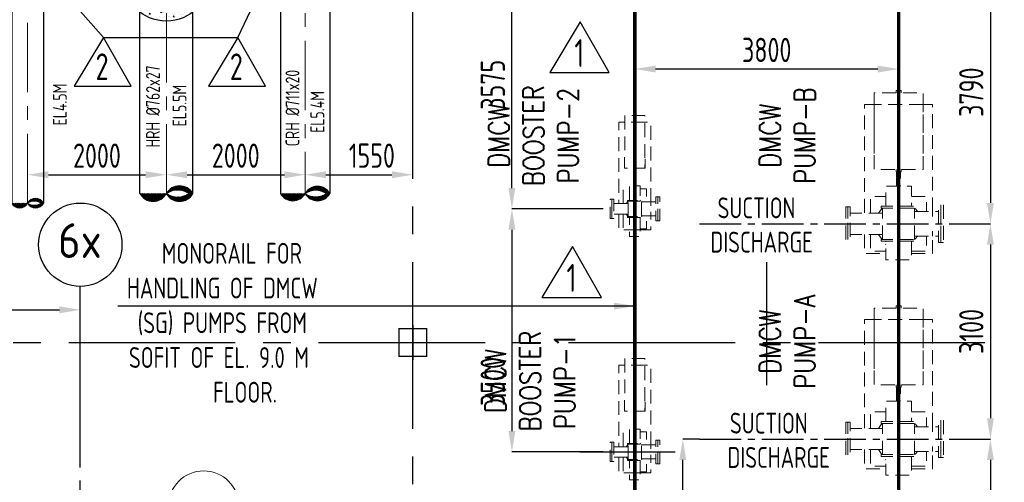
# Model space of a CAD drawing. Extents: x -7650383 to 4934791, y -137560 to 1826789.
# Tile 52 of 256: x 253728 to 267914, y 486569 to 493230. Entities that reach past the tile are written whole.
import ezdxf
from ezdxf.enums import TextEntityAlignment as Align

# ---------------------------------------------------------------- set-up
doc = ezdxf.new("R2010")
doc.units = 0
doc.header["$LTSCALE"] = 800
doc.header["$MEASUREMENT"] = 0
for name, pattern in [('CENTER', [2, 1.25, -0.25, 0.25, -0.25]), ('CENTER2', [1.125, 0.75, -0.125, 0.125, -0.125]), ('CONTINOUS', [0]), ('HIDDEN', [0.375, 0.25, -0.125])]:
    doc.linetypes.add(name, pattern=pattern)
doc.layers.get('0').update_dxf_attribs({"linetype": 'CONTINUOUS'})
for name, color, linetype in [('0-7-COL', 2, 'CENTER'), ('Aux_col', 7, 'CONTINUOUS'), ('CEN', 2, 'CENTER'), ('CL', 2, 'CENTER2'), ('CRIRICAL', 40, 'CONTINUOUS'), ('GRID', 8, 'CENTER'), ('HANGERS', 1, 'CONTINUOUS'), ('PIPINSU', 6, 'CONTINUOUS'), ('REV2', 2, 'CONTINUOUS'), ('T', 3, 'CONTINUOUS'), ('TEXT', 3, 'CONTINUOUS')]:
    doc.layers.add(name, color=color, linetype=linetype)
doc.layers.add('DIM', color=4, linetype='CONTINUOUS', lineweight=13)
doc.layers.add('EQPT', color=8, linetype='HIDDEN', lineweight=9)
doc.styles.add('ROMANS', font='ISO9.shx', dxfattribs={"width": 0.8})
doc.styles.add('S1', font='SIMPLEX.SHX', dxfattribs={"height": 200})
doc.styles.add('S3', font='ROMANS1.SHX', dxfattribs={"width": 0.8})
doc.styles.get("Standard").update_dxf_attribs({"font": 'ISO9'})
doc.dimstyles.get("Standard").update_dxf_attribs({"dimtxt": 0.18, "dimasz": 0.18, "dimexe": 0.18, "dimexo": 0.0625, "dimgap": 0.09, "dimtad": 0, "dimtih": 1, "dimtoh": 1, "dimdec": 4, "dimzin": 0, "dimdsep": 46, "dimtxsty": 'Standard', "dimcen": 0.09, "dimadec": 0, "dimazin": 0, "dimtfac": 1, "dimtdec": 4, "dimtofl": 0, "dimtmove": 0, "dimatfit": 3, "dimfxl": 1, "dimtolj": 1, "dimtzin": 0, "dimarcsym": 0})
doc.dimstyles.new('STANDARD$0', dxfattribs={"dimtxt": 250, "dimasz": 200, "dimexe": 0, "dimexo": 0, "dimgap": 100, "dimtad": 1, "dimdec": 0, "dimzin": 0, "dimdsep": 46, "dimtxsty": 'S1', "dimcen": 0, "dimadec": 0, "dimazin": 0, "dimtfac": 1, "dimtdec": 0, "dimtmove": 2, "dimatfit": 3, "dimfxl": 1, "dimtolj": 1, "dimtzin": 0, "dimarcsym": 0})
pattern_1 = [(45, (-81934.024, -74821.82), (-8.8388348, 8.8388348), [])]

# ---------------------------------------------------------------- blocks, each defined once
blk = doc.blocks.new('*D347')
at = {"layer": 'DIM', "color": 9, "linetype": 'Continuous', "lineweight": -2, "transparency": 16777216}
for p, q in [((262591, 492358), (262591, 492520)), ((266091, 492520), (262891, 492520))]:
    blk.add_line(p, q, dxfattribs=at)
at = {"layer": 'DIM', "color": 9, "linetype": 'Continuous', "transparency": 16777216}
for points in [[(262891, 492570), (262891, 492470), (262591, 492520)], [(266091, 492570), (266091, 492470), (266391, 492520)]]:
    blk.add_solid(points, dxfattribs=at)
at = {"layer": 'DIM', "linetype": 'Continuous', "transparency": 16777216, "insert": (264491, 492795), "char_height": 350, "attachment_point": 5, "style": 'ROMANS'}
blk.add_mtext('\\A1;3800', dxfattribs=at)
blk = doc.blocks.new('*D379')
at = {"layer": 'DIM', "color": 9, "linetype": 'Continuous', "lineweight": -2, "transparency": 16777216}
for p, q in [((267530, 490292), (267714, 490292)), ((267714, 489992), (267714, 487492)), ((267245, 487192), (267714, 487192))]:
    blk.add_line(p, q, dxfattribs=at)
at = {"layer": 'DIM', "color": 9, "linetype": 'Continuous', "transparency": 16777216}
for points in [[(267664, 489992), (267764, 489992), (267714, 490292)], [(267664, 487492), (267764, 487492), (267714, 487192)]]:
    blk.add_solid(points, dxfattribs=at)
at = {"layer": 'DIM', "linetype": 'Continuous', "transparency": 16777216, "insert": (267439, 488742), "char_height": 350, "attachment_point": 5, "rotation": 90, "style": 'ROMANS'}
blk.add_mtext('\\A1;3100', dxfattribs=at)
blk = doc.blocks.new('*D380')
at = {"layer": 'DIM', "color": 9, "linetype": 'Continuous', "lineweight": -2, "transparency": 16777216}
for p, q in [((266940, 494082), (267714, 494082)), ((267714, 493782), (267714, 490592)), ((267158, 490292), (267714, 490292))]:
    blk.add_line(p, q, dxfattribs=at)
at = {"layer": 'DIM', "color": 9, "linetype": 'Continuous', "transparency": 16777216}
for points in [[(267664, 493782), (267764, 493782), (267714, 494082)], [(267664, 490592), (267764, 490592), (267714, 490292)]]:
    blk.add_solid(points, dxfattribs=at)
at = {"layer": 'DIM', "linetype": 'Continuous', "transparency": 16777216, "insert": (267439, 492187), "char_height": 350, "attachment_point": 5, "rotation": 90, "style": 'ROMANS'}
blk.add_mtext('\\A1;3790', dxfattribs=at)
blk = doc.blocks.new('*D381')
at = {"layer": 'DIM', "color": 9, "linetype": 'Continuous', "lineweight": -2, "transparency": 16777216}
for p, q in [((262136, 490507), (260820, 490507)), ((260820, 490207), (260820, 487307)), ((262134, 487007), (260820, 487007))]:
    blk.add_line(p, q, dxfattribs=at)
at = {"layer": 'DIM', "color": 9, "linetype": 'Continuous', "transparency": 16777216}
for points in [[(260770, 490207), (260870, 490207), (260820, 490507)], [(260770, 487307), (260870, 487307), (260820, 487007)]]:
    blk.add_solid(points, dxfattribs=at)
at = {"layer": 'DIM', "linetype": 'Continuous', "transparency": 16777216, "insert": (260545, 488021), "char_height": 350, "attachment_point": 5, "rotation": 90, "style": 'ROMANS'}
blk.add_mtext('\\A1;3500', dxfattribs=at)
blk = doc.blocks.new('*D382')
at = {"layer": 'DIM', "color": 9, "linetype": 'Continuous', "lineweight": -2, "transparency": 16777216}
for p, q in [((262548, 494082), (260820, 494082)), ((260820, 490807), (260820, 493782)), ((262136, 490507), (260820, 490507))]:
    blk.add_line(p, q, dxfattribs=at)
at = {"layer": 'DIM', "color": 9, "linetype": 'Continuous', "transparency": 16777216}
for points in [[(260770, 493782), (260870, 493782), (260820, 494082)], [(260770, 490807), (260870, 490807), (260820, 490507)]]:
    blk.add_solid(points, dxfattribs=at)
at = {"layer": 'DIM', "linetype": 'Continuous', "transparency": 16777216, "insert": (260545, 492294), "char_height": 350, "attachment_point": 5, "rotation": 90, "style": 'ROMANS'}
blk.add_mtext('\\A1;3575', dxfattribs=at)
blk = doc.blocks.new('A$C375E730E')
at = {"layer": 'EQPT', "flags": 128}
for points in [[(18505, 13596), (18505, 13631), (18575, 13631), (18575, 13596)], [(18188, 13596), (18188, 12492), (18892, 12492), (18892, 13596), (18188, 13596)], [(18188, 13430), (18050, 13430), (18050, 11863)], [(18188, 13436), (18186, 13436), (18186, 12720), (18188, 12720)], [(18892, 13430), (18188, 13430)], [(18892, 12720), (18894, 12720), (18894, 13436), (18892, 13436)], [(19030, 11888), (19030, 13430), (18892, 13430)], [(14594, 13269), (14593, 12510), (14886, 12510), (14886, 13269), (14594, 13269)], [(14725, 13269), (14725, 13284), (14755, 13284), (14755, 13269)], [(14594, 13173), (14510, 13173), (14510, 12000)], [(14886, 13173), (14594, 13173)], [(14970, 12021), (14970, 13173), (14886, 13173)], [(14594, 12643), (14593, 12643), (14593, 12510), (14593, 12510)], [(14886, 12510), (14888, 12510), (14887, 12643), (14886, 12643)], [(14755, 12510), (14755, 12496), (14725, 12496), (14725, 12510)], [(14728, 12496), (14728, 12451), (14752, 12451), (14752, 12496)], [(18575, 12492), (18575, 12456), (18505, 12456), (18505, 12492)], [(14728, 12255), (14728, 12443), (14752, 12443), (14752, 12255)], [(18512, 12456), (18512, 12386), (18568, 12386), (18568, 12456)], [(18512, 12254), (18512, 12379), (18568, 12379), (18568, 12254)], [(14573, 12000), (14573, 12212), (14663, 12212)], [(14663, 12049), (14663, 12255), (14817, 12255), (14817, 12049)], [(14817, 12212), (14907, 12212), (14907, 12025)], [(18356, 11962), (18356, 12254), (18724, 12254), (18724, 11962)], [(14385, 12065), (14410, 12065), (14410, 11785), (14385, 11785), (14385, 12065)], [(14410, 12065), (14435, 12065), (14435, 11785), (14410, 11785), (14410, 12065)], [(15041, 11754), (15070, 11754), (15070, 12096), (15041, 12096), (15041, 11754)], [(15070, 11754), (15099, 11754), (15099, 12096), (15070, 12096), (15070, 11754)], [(18137, 11863), (18137, 12102), (18356, 12102)], [(18724, 12102), (18943, 12102), (18943, 11888)], [(14644, 12000), (14435, 12000)], [(14615, 12000), (14637, 12029), (14644, 12034)], [(14635, 12047), (14635, 12035), (14845, 12035), (14845, 12047), (14635, 12047)], [(14644, 11815), (14644, 12035)], [(14661, 12047), (14663, 12049)], [(14817, 12049), (14819, 12047)], [(14836, 11815), (14836, 12035)], [(14836, 12034), (14844, 12029), (14850, 12021)], [(14836, 12025), (15041, 12025)], [(14970, 11969), (14970, 12021)], [(17810, 11952), (17778, 11952), (17778, 11469), (17810, 11469), (17810, 11952)], [(17842, 11952), (17810, 11952), (17810, 11469), (17842, 11469), (17842, 11952)], [(18249, 11863), (18291, 11918), (18310, 11932)], [(18287, 11962), (18287, 11934), (18793, 11934), (18793, 11962), (18287, 11962)], [(18310, 11486), (18310, 11934)], [(18349, 12003), (18356, 12008)], [(18724, 12008), (18731, 12003)], [(18770, 11936), (18789, 11921), (18814, 11888)], [(18770, 11486), (18770, 11934)], [(19150, 11443), (19115, 11443), (19115, 11977), (19150, 11977), (19150, 11443)], [(19185, 11443), (19150, 11443), (19150, 11977), (19185, 11977), (19185, 11443)], [(14644, 11850), (14435, 11850)], [(14510, 11850), (14510, 11623), (14663, 11623)], [(14573, 11850), (14573, 11638), (14663, 11638)], [(14644, 11816), (14637, 11822), (14615, 11850)], [(14635, 11815), (14635, 11803), (14845, 11803), (14845, 11815), (14635, 11815)], [(14663, 11801), (14661, 11803)], [(14817, 11803), (14817, 11525), (14663, 11525), (14663, 11803)], [(14817, 11638), (14907, 11638), (14907, 11825)], [(14817, 11623), (14970, 11623), (14970, 11825)], [(14819, 11803), (14817, 11801)], [(14847, 11826), (14844, 11822), (14836, 11816)], [(14836, 11825), (15041, 11825)], [(14970, 11829), (14970, 11881)], [(18310, 11863), (17842, 11863)], [(18770, 11888), (19115, 11888)], [(19030, 11816), (19030, 11888)], [(14663, 11623), (14817, 11623)], [(18310, 11558), (17842, 11558)], [(18050, 11558), (18050, 11280), (18356, 11280)], [(18137, 11558), (18137, 11318), (18356, 11318)], [(18310, 11488), (18291, 11502), (18249, 11558)], [(18724, 11318), (18943, 11318), (18943, 11532)], [(18724, 11280), (19030, 11280), (19030, 11532)], [(18812, 11532), (18789, 11502), (18768, 11486)], [(18770, 11532), (19115, 11532)], [(19030, 11532), (19030, 11604)], [(18287, 11486), (18287, 11458), (18793, 11458), (18793, 11486), (18287, 11486)], [(18356, 11412), (18349, 11417)], [(18724, 11458), (18724, 11189), (18356, 11189), (18356, 11458)], [(18731, 11417), (18724, 11412)], [(18505, 10496), (18505, 10531), (18575, 10531), (18575, 10496)], [(18188, 10496), (18188, 9392), (18892, 9392), (18892, 10496), (18188, 10496)], [(18188, 10330), (18050, 10330), (18050, 8763)], [(18188, 10336), (18186, 10336), (18186, 9620), (18188, 9620)], [(18892, 10330), (18188, 10330)], [(18892, 9620), (18894, 9620), (18894, 10336), (18892, 10336)], [(19030, 8788), (19030, 10330), (18892, 10330)], [(14594, 9673), (14510, 9673), (14510, 8500)], [(14594, 9769), (14593, 9010), (14886, 9010), (14886, 9769), (14594, 9769)], [(14886, 9673), (14594, 9673)], [(14725, 9769), (14725, 9784), (14755, 9784), (14755, 9769)], [(14970, 8521), (14970, 9673), (14886, 9673)], [(18575, 9392), (18575, 9356), (18505, 9356), (18505, 9392)], [(18512, 9356), (18512, 9286), (18568, 9286), (18568, 9356)], [(18512, 9154), (18512, 9279), (18568, 9279), (18568, 9154)], [(14594, 9143), (14593, 9143), (14593, 9010), (14593, 9010)], [(14886, 9010), (14888, 9010), (14887, 9143), (14886, 9143)], [(18356, 8862), (18356, 9154), (18724, 9154), (18724, 8862)], [(14755, 9010), (14755, 8996), (14725, 8996), (14725, 9010)], [(14728, 8996), (14728, 8951), (14752, 8951), (14752, 8996)], [(14728, 8755), (14728, 8943), (14752, 8943), (14752, 8755)], [(18137, 8763), (18137, 9002), (18356, 9002)], [(18724, 9002), (18943, 9002), (18943, 8788)], [(17810, 8852), (17778, 8852), (17778, 8369), (17810, 8369), (17810, 8852)], [(17842, 8852), (17810, 8852), (17810, 8369), (17842, 8369), (17842, 8852)], [(18249, 8763), (18291, 8818), (18310, 8832)], [(18287, 8862), (18287, 8834), (18793, 8834), (18793, 8862), (18287, 8862)], [(18310, 8386), (18310, 8834)], [(18349, 8903), (18356, 8908)], [(18724, 8908), (18731, 8903)], [(18770, 8836), (18789, 8821), (18814, 8788)], [(18770, 8386), (18770, 8834)], [(19150, 8343), (19115, 8343), (19115, 8877), (19150, 8877), (19150, 8343)], [(19185, 8343), (19150, 8343), (19150, 8877), (19185, 8877), (19185, 8343)], [(14573, 8500), (14573, 8712), (14663, 8712)], [(14663, 8549), (14663, 8755), (14817, 8755), (14817, 8549)], [(14817, 8712), (14907, 8712), (14907, 8525)], [(18310, 8763), (17842, 8763)], [(18770, 8788), (19115, 8788)], [(19030, 8716), (19030, 8788)], [(14385, 8565), (14410, 8565), (14410, 8285), (14385, 8285), (14385, 8565)], [(14410, 8565), (14435, 8565), (14435, 8285), (14410, 8285), (14410, 8565)], [(14615, 8500), (14637, 8529), (14644, 8534)], [(14635, 8547), (14635, 8535), (14845, 8535), (14845, 8547), (14635, 8547)], [(14644, 8315), (14644, 8535)], [(14661, 8547), (14663, 8549)], [(14817, 8549), (14819, 8547)], [(14836, 8315), (14836, 8535)], [(14836, 8534), (14844, 8529), (14850, 8521)], [(14836, 8525), (15041, 8525)], [(14970, 8469), (14970, 8521)], [(15041, 8254), (15070, 8254), (15070, 8596), (15041, 8596), (15041, 8254)], [(15070, 8254), (15099, 8254), (15099, 8596), (15070, 8596), (15070, 8254)], [(14644, 8500), (14435, 8500)], [(14970, 8329), (14970, 8381)], [(18310, 8458), (17842, 8458)], [(18050, 8458), (18050, 8180), (18356, 8180)], [(18137, 8458), (18137, 8218), (18356, 8218)], [(18310, 8388), (18291, 8402), (18249, 8458)], [(18287, 8386), (18287, 8358), (18793, 8358), (18793, 8386), (18287, 8386)], [(18724, 8218), (18943, 8218), (18943, 8432)], [(18724, 8180), (19030, 8180), (19030, 8432)], [(18812, 8432), (18789, 8402), (18768, 8386)], [(18770, 8432), (19115, 8432)], [(19030, 8432), (19030, 8504)], [(14644, 8350), (14435, 8350)], [(14510, 8350), (14510, 8123), (14663, 8123)], [(14573, 8350), (14573, 8138), (14663, 8138)], [(14644, 8316), (14637, 8322), (14615, 8350)], [(14635, 8315), (14635, 8303), (14845, 8303), (14845, 8315), (14635, 8315)], [(14663, 8301), (14661, 8303)], [(14817, 8303), (14817, 8025), (14663, 8025), (14663, 8303)], [(14817, 8138), (14907, 8138), (14907, 8325)], [(14817, 8123), (14970, 8123), (14970, 8325)], [(14819, 8303), (14817, 8301)], [(14847, 8326), (14844, 8322), (14836, 8316)], [(14836, 8325), (15041, 8325)], [(18356, 8312), (18349, 8317)], [(18724, 8358), (18724, 8089), (18356, 8089), (18356, 8358)], [(18731, 8317), (18724, 8312)], [(14663, 8123), (14817, 8123)]]:
    blk.add_lwpolyline(points, dxfattribs=at)
blk = doc.blocks.new('*D206')
at = {"layer": 'DIM', "color": 9, "lineweight": -2, "transparency": 16777216}
for p, q in [((263521, 487192), (263282, 487192)), ((263282, 484965), (263282, 486892))]:
    blk.add_line(p, q, dxfattribs=at)
at = {"layer": 'DIM', "color": 9, "transparency": 16777216}
for points in [[(263232, 486892), (263332, 486892), (263282, 487192)], [(263232, 484965), (263332, 484965), (263282, 484665)]]:
    blk.add_solid(points, dxfattribs=at)
at = {"layer": 'DIM', "transparency": 16777216, "insert": (263007, 485928), "char_height": 350, "attachment_point": 5, "rotation": 90, "style": 'ROMANS'}
blk.add_mtext('\\A1;2527', dxfattribs=at)
blk = doc.blocks.new('A$C3C7577A7')
at = {"layer": 'Aux_col', "linetype": 'CONTINOUS'}
for p, q in [((62000, 19750), (62000, 19250)), ((61750, 19500), (62250, 19500))]:
    blk.add_line(p, q, dxfattribs=at)
at = {"layer": 'Aux_col', "linetype": 'CONTINOUS', "const_width": 20, "flags": 128}
blk.add_lwpolyline([(61800, 19300), (62200, 19300), (62200, 19700), (61800, 19700)], close=True, dxfattribs=at)
blk = doc.blocks.new('*D282')
at = {"layer": 'DIM', "color": 9, "linetype": 'Continuous', "lineweight": -2, "transparency": 16777216}
for p, q in [((267245, 487192), (267714, 487192)), ((267714, 486892), (267714, 484392)), ((267283, 484092), (267714, 484092))]:
    blk.add_line(p, q, dxfattribs=at)
at = {"layer": 'DIM', "color": 9, "linetype": 'Continuous', "transparency": 16777216}
for points in [[(267664, 486892), (267764, 486892), (267714, 487192)], [(267664, 484392), (267764, 484392), (267714, 484092)]]:
    blk.add_solid(points, dxfattribs=at)
at = {"layer": 'DIM', "linetype": 'Continuous', "transparency": 16777216, "insert": (267439, 485642), "char_height": 350, "attachment_point": 5, "rotation": 90, "style": 'ROMANS'}
blk.add_mtext('\\A1;3100', dxfattribs=at)
blk = doc.blocks.new('*D286')
at = {"layer": 'DIM', "color": 9, "lineweight": -2, "transparency": 16777216}
for p, q in [((249691, 489053), (254301, 489053)), ((254601, 486782), (254601, 489053))]:
    blk.add_line(p, q, dxfattribs=at)
at = {"layer": 'DIM', "color": 9, "transparency": 16777216}
for points in [[(249691, 489103), (249691, 489003), (249391, 489053)], [(254301, 489103), (254301, 489003), (254601, 489053)]]:
    blk.add_solid(points, dxfattribs=at)
at = {"layer": 'DIM', "transparency": 16777216, "insert": (251996, 489328), "char_height": 350, "attachment_point": 5, "style": 'ROMANS'}
blk.add_mtext('\\A1;5210', dxfattribs=at)
blk = doc.blocks.new('DIAHATCH')
h = blk.add_hatch()
h.set_pattern_fill('ANSI31', color=9, scale=0.4, angle=180, style=0)
h.set_pattern_definition([(225, (-22774.755, -47888.751615), (0.03535533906, -0.03535533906), [])])
h.paths.add_polyline_path([(0, 0.5), (0, 0, -1), (0, -0.5, 0.414214), (0.5, 0, 0.414214)])
h.paths.add_polyline_path([(0, 0.5, 1), (0, 0)])
blk.add_circle((0, 0), 0.5)
for centre, start, end in [((0, 0.25), 90, 270), ((0, -0.25), 270, 90)]:
    blk.add_arc(centre, 0.25, start, end)
blk = doc.blocks.new('A$C5F46419B')
h = blk.add_hatch()
h.set_pattern_fill('AR-CONC', color=256, scale=25, angle=270, style=0)
h.set_pattern_definition([(320, (-74779.79, -123521.72), (-15.68803, -179.31505), [18.75, -206.25]), (265, (-74779.79, -123521.72), (188.04803, 34.68783), [15, -165]), (10.4514, (-74781.1, -123536.66), (172.35989, -144.62735), [15.93505, -175.28553]), (316.1842, (-74729.79, -123521.72), (-41.37975, -266.81026), [28.125, -309.375]), (6.6356, (-74733.24, -123543.95), (243.52947, -233.6657), [23.90257, -262.92825]), (261.1842, (-74729.8, -123521.72), (243.52965, -233.6655), [22.5, -247.5]), (291, (-74742.29, -123546.72), (-100.65472, -149.22676), [18.75, -206.25]), (236, (-74742.29, -123546.72), (181.2875, -60.82883), [15, -165]), (341.4514, (-74750.68, -123559.16), (80.63262, -210.05566), [15.93505, -175.28553]), (307.5, (-74779.79, -123521.72), (83.223463, -3.039964), [0, -163, 0, -167.5, 0, -165.625]), (277.5, (-74779.79, -123521.72), (98.60293, -65.767384), [0, -95.5, 0, -159.25, 0, -63.125]), (237.5, (-74779.79, -123465.97), (-5.638718, -133.45561), [0, -62.5, 0, -195, 0, -258.75]), (227.5, (-74779.79, -123440.97), (25.02625, -145.79654), [0, -81.25, 0, -129.5, 0, -183.75])])
edge = h.paths.add_edge_path()
edge.add_arc((-3550, -250), 621, 90, 133.9482)
edge.add_arc((-4292, 229), 313, 313.0063, 354.1532, ccw=False)
edge.add_line((-4079, 0), (-3838, 0))
edge.add_arc((-3550, -250), 381, 90, 138.9944, ccw=False)
edge.add_line((-3550, 131), (-3550, 371))
edge = h.paths.add_edge_path()
edge.add_line((-3550, 371), (-3550, 131))
edge.add_arc((-3550, -250), 381, 41.0056, 90, ccw=False)
edge.add_line((-3262, 0), (-2982, 0))
edge.add_arc((-3550, -250), 621, 23.7393, 90)
edge = h.paths.add_edge_path()
edge.add_line((-2982, 0), (-3262, 0))
edge.add_arc((-3550, -250), 381, 0.0016, 41.0056, ccw=False)
edge.add_line((-3169, -250), (-3169, -250))
edge.add_line((-3169, -250), (-2929, -250))
edge.add_arc((-3550, -250), 621, 0.0012, 23.7393)
edge = h.paths.add_edge_path()
edge.add_line((-2929, -250), (-3169, -250))
edge.add_line((-3169, -250), (-3169, -740))
edge.add_arc((-3550, -250), 621, 307.8449, 360)
edge = h.paths.add_edge_path()
edge.add_line((-3169, -250), (-3550, -631))
edge.add_line((-3550, -631), (-3550, -631))
edge.add_arc((-3550, -440), 190, 270, 450)
edge.add_line((-3550, -250), (-3415, -306))
edge.add_line((-3415, -306), (-3359, -440))
edge.add_line((-3359, -440), (-3430, -611))
edge.add_line((-3430, -611), (-3550, -631))
edge.add_line((-3550, -631), (-3169, -250))
edge.add_line((-3169, -250), (-3169, -250))
edge.add_arc((-3550, -250), 381, -90, 0.0002, ccw=False)
edge.add_line((-3550, -631), (-3550, -871))
edge.add_arc((-3550, -250), 621, 270, 307.8449)
edge.add_line((-3169, -740), (-3169, -250))
edge = h.paths.add_edge_path()
edge.add_arc((-3550, -250), 381, 180, 270, ccw=False)
edge.add_line((-3931, -250), (-4171, -250))
edge.add_arc((-3550, -250), 621, 180, 270)
edge.add_line((-3550, -871), (-3550, -631))
edge = h.paths.add_edge_path()
edge.add_line((-3838, 0), (-4079, 0))
edge.add_arc((-4292, 229), 313, 300.1933, 313.0063, ccw=False)
edge.add_arc((-3550, -250), 621, 160.3982, 180)
edge.add_line((-4171, -250), (-3931, -250))
edge.add_arc((-3550, -250), 381, 138.9917, 180, ccw=False)
h = blk.add_hatch()
h.set_pattern_fill('AR-CONC', color=256, scale=25, angle=270, style=0)
h.set_pattern_definition([(220, (67679.79, -123521.72), (15.68803, -179.31505), [18.75, -206.25]), (275, (67679.79, -123521.72), (-188.04803, 34.68783), [15, -165]), (169.5486, (67681.1, -123536.66), (-172.35989, -144.62735), [15.93505, -175.28553]), (223.8158, (67629.79, -123521.72), (41.37975, -266.81026), [28.125, -309.375]), (173.3644, (67633.24, -123543.95), (-243.52947, -233.6657), [23.90257, -262.92825]), (278.8158, (67629.8, -123521.72), (-243.52965, -233.6655), [22.5, -247.5]), (249, (67642.29, -123546.72), (100.65472, -149.22676), [18.75, -206.25]), (304, (67642.29, -123546.72), (-181.2875, -60.82883), [15, -165]), (198.5486, (67650.68, -123559.16), (-80.63262, -210.05566), [15.93505, -175.28553]), (232.5, (67679.79, -123521.72), (-83.223463, -3.039964), [0, -163, 0, -167.5, 0, -165.625]), (262.5, (67679.79, -123521.72), (-98.60293, -65.767384), [0, -95.5, 0, -159.25, 0, -63.125]), (302.5, (67679.79, -123465.97), (5.638718, -133.45561), [0, -62.5, 0, -195, 0, -258.75]), (312.5, (67679.79, -123440.97), (-25.02625, -145.79654), [0, -81.25, 0, -129.5, 0, -183.75])])
h.paths.add_polyline_path([(-1857, 270), (-1857, 263, 0.162661), (-1815, 137, 0.04618), (-1854, 84), (-1994, 84, -0.121592)])
h.paths.add_polyline_path([(-2030, -100), (-1905, -100), (-1905, -423, -0.186608)])
h.paths.add_polyline_path([(-1905, -100, 0.414214), (-1550, -456), (-1550, -581, -0.211275), (-1905, -423)])
h.paths.add_polyline_path([(-1550, -456, 0.182818), (-1315, -366), (-1285, -396, 0.103094), (-1214, -443, -0.196396), (-1550, -581)])
h.paths.add_polyline_path([(-1194, -104), (-1147, -152), (-1072, -152, -0.106195), (-1136, -343, -0.168027), (-1194, -324)])
h.paths.add_polyline_path([(-1299, 151), (-1299, 309, -0.158003), (-1106, 84), (-1246, 84, 0.060243)])
h.paths.add_polyline_path([(-1550, 380, -0.138541), (-1299, 309), (-1299, 151, 0.198976), (-1550, 256)])
h.paths.add_polyline_path([(-1743, 340, -0.103617), (-1550, 380), (-1550, 256, 0.130324), (-1726, 209, -0.151866), (-1743, 263)])
h = blk.add_hatch()
h.set_pattern_fill('AR-CONC', color=256, scale=18.888889, angle=270, style=0)
h.set_pattern_definition([(320, (-60576.95, -93388.63), (-11.85318, -135.48248), [14.16667, -155.83333]), (265, (-60576.95, -93388.63), (142.08074, 26.20859), [11.33333, -124.66667]), (10.4514, (-60577.94, -93399.92), (130.22747, -109.274), [12.03981, -132.43795]), (316.1842, (-60539.17, -93388.63), (-31.2647, -201.58998), [21.25, -233.75]), (6.6356, (-60541.78, -93405.43), (184.00004, -176.5474), [18.05972, -198.6569]), (261.1842, (-60539.17, -93388.63), (184.0002, -176.54726), [17, -187]), (291, (-60548.62, -93407.52), (-76.05023, -112.74911), [14.16667, -155.83333]), (236, (-60548.62, -93407.52), (136.97279, -45.95956), [11.33333, -124.66667]), (341.4514, (-60554.95, -93416.91), (60.92243, -158.70872), [12.03981, -132.43795]), (307.5, (-60576.95, -93388.63), (62.87995, -2.296862), [0, -123.155556, 0, -126.555556, 0, -125.13889]), (277.5, (-60576.95, -93388.63), (74.49999, -49.690913), [0, -72.155556, 0, -120.32222, 0, -47.694444]), (237.5, (-60576.95, -93346.507), (-4.260365, -100.833127), [0, -47.22222, 0, -147.333333, 0, -195.5]), (227.5, (-60576.95, -93327.62), (18.90872, -110.15739), [0, -61.38889, 0, -97.844444, 0, -138.83333])])
edge = h.paths.add_edge_path()
edge.add_line((-5550, 93), (-5550, -61))
edge.add_line((-5550, -61), (-5264, -61))
edge.add_arc((-5550, -250), 343, 33.452, 90)
edge = h.paths.add_edge_path()
edge.add_line((-5264, -61), (-5550, -61))
edge.add_line((-5550, -61), (-5550, -21))
edge.add_arc((-5550, -250), 229, 0.0254, 89.9746, ccw=False)
edge.add_line((-5321, -250), (-5207, -250))
edge.add_arc((-5550, -250), 343, 0, 33.452)
edge = h.paths.add_edge_path()
edge.add_line((-5207, -250), (-5321, -250))
edge.add_line((-5321, -250), (-5377, -546))
edge.add_arc((-5550, -250), 343, 300.2556, 359.9983)
edge = h.paths.add_edge_path()
edge.add_arc((-5548, -252), 226, -90.5773, 0.574, ccw=False)
edge.add_line((-5550, -478), (-5550, -593))
edge.add_arc((-5550, -250), 343, 270, 300.2556)
edge.add_line((-5377, -546), (-5321, -250))
edge = h.paths.add_edge_path()
edge.add_arc((-5554, -254), 224, 178.9061, 271.0939, ccw=False)
edge.add_line((-5778, -250), (-5723, -546))
edge.add_arc((-5550, -250), 343, 239.7444, 270)
edge.add_line((-5550, -593), (-5550, -478))
edge = h.paths.add_edge_path()
edge.add_line((-5778, -250), (-5893, -250))
edge.add_arc((-5550, -250), 343, 180.0017, 239.7444)
edge.add_line((-5723, -546), (-5778, -250))
edge = h.paths.add_edge_path()
edge.add_line((-5550, -21), (-5550, -61))
edge.add_line((-5550, -61), (-5836, -61))
edge.add_arc((-5550, -250), 343, 146.548, 180)
edge.add_line((-5893, -250), (-5778, -248))
edge.add_arc((-5551, -249), 228, 89.8354, 179.6603, ccw=False)
edge = h.paths.add_edge_path()
edge.add_arc((-5550, -250), 343, 90, 146.548)
edge.add_line((-5836, -61), (-5550, -61))
edge.add_line((-5550, -61), (-5550, 93))
at = {"layer": 'CRIRICAL', "linetype": 'Continuous', "ltscale": 2}
h = blk.add_hatch(dxfattribs=at)
h.set_pattern_fill('ANSI31', color=256, scale=100)
h.set_pattern_definition(pattern_1)
edge = h.paths.add_edge_path()
edge.add_arc((-3740, -3245), 220, 209.9411, 330.0589)
edge.add_arc((-3359, -3245), 220, 209.9411, 330.0589)
edge.add_arc((-3359, -3464), 220, 29.9411, 150.0589)
edge.add_arc((-3387, -3113), 291, 235.9221, 304.0779)
edge.add_arc((-3387, -3589), 286, 55.1164, 124.8836)
h = blk.add_hatch(dxfattribs=at)
h.set_pattern_fill('ANSI31', color=256, scale=100)
h.set_pattern_definition(pattern_1)
edge = h.paths.add_edge_path()
edge.add_arc((-1728, -3252), 205, 209.9411, 330.0589)
edge.add_arc((-1372, -3252), 205, 209.9411, 330.0589)
edge.add_arc((-1372, -3457), 205, 29.9411, 150.0589)
edge.add_arc((-1398, -3129), 272, 235.9221, 304.0779)
edge.add_arc((-1398, -3573), 266, 55.1164, 124.8836)
h = blk.add_hatch(dxfattribs=at)
h.set_pattern_fill('ANSI31', color=256, scale=100)
h.set_pattern_definition(pattern_1)
edge = h.paths.add_edge_path()
edge.add_arc((-5664, -3428), 132, 209.9411, 330.0589)
edge.add_arc((-5436, -3428), 132, 209.9411, 330.0589)
edge.add_arc((-5436, -3560), 132, 29.9411, 150.0589)
edge.add_arc((-5452, -3349), 175, 235.9221, 304.0779)
edge.add_arc((-5452, -3634), 171, 55.1164, 124.8836)
at = {"color": 2, "linetype": 'CENTER'}
for p, q in [((-3550, -3355), (-3550, 445)), ((-1550, 445), (-1550, -3355)), ((-5550, -3494), (-5550, 285))]:
    blk.add_line(p, q, dxfattribs=at)
at = {"layer": 'CL'}
for p, q in [((-899, -100), (-2201, -100)), ((-5949, -250), (-2310, -250))]:
    blk.add_line(p, q, dxfattribs=at)
at = {"layer": 'CRIRICAL', "linetype": 'Continuous', "ltscale": 2}
for p, q in [((-1905, -100), (-1905, -3355)), ((-1194, -100), (-1194, -3355)), ((-5778, -250), (-5778, -3494)), ((-5321, -250), (-5321, -3494)), ((-3931, -3355), (-3931, -250)), ((-3169, -3355), (-3169, -250))]:
    blk.add_line(p, q, dxfattribs=at)
at = {"layer": 'CRIRICAL', "linetype": 'Continuous', "ltscale": 2, "flags": 128}
for points in [[(-3931, -3355, 0.578035), (-3550, -3355, 0.578035), (-3169, -3355, 0.578035), (-3550, -3355, 0.306474), (-3223, -3355, 0.314183), (-3550, -3355, 0.314183)], [(-1905, -3355, 0.578035), (-1550, -3355, 0.578035), (-1194, -3355, 0.578035), (-1550, -3355, 0.306474), (-1245, -3355, 0.314183), (-1550, -3355, 0.314183)], [(-5778, -3494, 0.578035), (-5550, -3494, 0.578035), (-5321, -3494, 0.578035), (-5550, -3494, 0.306474), (-5354, -3494, 0.314183), (-5550, -3494, 0.314183)]]:
    blk.add_lwpolyline(points, format="xyb", dxfattribs=at)
at = {"layer": 'CRIRICAL', "linetype": 'HIDDEN'}
blk.add_circle((-1550, -100), 356, dxfattribs=at)
at = {"layer": 'CRIRICAL', "linetype": 'HIDDEN', "ltscale": 2}
blk.add_circle((-3550, -250), 381, dxfattribs=at)
at = {"layer": 'CRIRICAL'}
blk.add_arc((-1550, -100), 355, 180, 360, dxfattribs=at)
at = {"layer": 'PIPINSU'}
for centre, radius in [((-3550, -250), 621), ((-1550, -100), 480), ((-5550, -250), 343)]:
    blk.add_circle(centre, radius, dxfattribs=at)
at = {"layer": 'CRIRICAL', "linetype": 'HIDDEN'}
for p, xscale, yscale, zscale in [((-1550, -100), -711, 711, 711), ((-3550, -250), 762, 762, 762), ((-5550, -250), -457, 457, 457)]:
    blk.add_blockref('DIAHATCH', p, dxfattribs=dict(at, xscale=xscale, yscale=yscale, zscale=zscale))
at = {"layer": 'TEXT', "style": 'ROMANS', "width": 0.8}
for s, p in [('MS %%C457x43', (-5874, -2637)), ('HRH %%C762x27', (-3643, -2692)), ('CRH %%C711x20', (-1633, -2674)), (' EL4.5M', (-4984, -2465)), (' EL5.5M', (-3260, -2479)), (' EL5.4M', (-1274, -2572))]:
    blk.add_text(s, height=200, rotation=90, dxfattribs=at).set_placement(p)
blk = doc.blocks.new('*D287')
at = {"layer": 'DIM', "color": 9, "lineweight": -2, "transparency": 16777216}
for p, q in [((253841, 490998), (253841, 490998)), ((254141, 490998), (255541, 490998))]:
    blk.add_line(p, q, dxfattribs=at)
at = {"layer": 'DIM', "color": 9, "transparency": 16777216}
for points in [[(254141, 491048), (254141, 490948), (253841, 490998)], [(255541, 491048), (255541, 490948), (255841, 490998)]]:
    blk.add_solid(points, dxfattribs=at)
at = {"layer": 'DIM', "transparency": 16777216, "insert": (254841, 491273), "char_height": 350, "attachment_point": 5, "style": 'ROMANS'}
blk.add_mtext('\\A1;2000', dxfattribs=at)
blk = doc.blocks.new('*D288')
at = {"layer": 'DIM', "color": 9, "lineweight": -2, "transparency": 16777216}
for p, q in [((255841, 490998), (255841, 490998)), ((256141, 490998), (257541, 490998)), ((257841, 490998), (257841, 490998))]:
    blk.add_line(p, q, dxfattribs=at)
at = {"layer": 'DIM', "color": 9, "transparency": 16777216}
for points in [[(256141, 491048), (256141, 490948), (255841, 490998)], [(257541, 491048), (257541, 490948), (257841, 490998)]]:
    blk.add_solid(points, dxfattribs=at)
at = {"layer": 'DIM', "transparency": 16777216, "insert": (256841, 491273), "char_height": 350, "attachment_point": 5, "style": 'ROMANS'}
blk.add_mtext('\\A1;2000', dxfattribs=at)
blk = doc.blocks.new('*D289')
at = {"layer": 'DIM', "color": 9, "lineweight": -2, "transparency": 16777216}
for p, q in [((258141, 490998), (259091, 490998)), ((259391, 490998), (259391, 490998))]:
    blk.add_line(p, q, dxfattribs=at)
at = {"layer": 'DIM', "color": 9, "transparency": 16777216}
for points in [[(258141, 491048), (258141, 490948), (257841, 490998)], [(259091, 491048), (259091, 490948), (259391, 490998)]]:
    blk.add_solid(points, dxfattribs=at)
at = {"layer": 'DIM', "transparency": 16777216, "insert": (258802, 491273), "char_height": 350, "attachment_point": 5, "style": 'ROMANS'}
blk.add_mtext('\\A1;1550', dxfattribs=at)
blk = doc.blocks.new('REV-2')
at = {"layer": 'REV2', "color": 20, "linetype": 'Continuous'}
for p, q in [((37170, 56645), (36750, 55946)), ((37569, 55946), (37170, 56645)), ((36750, 55946), (37569, 55946))]:
    blk.add_line(p, q, dxfattribs=at)
at = {"layer": 'REV2', "color": 20, "linetype": 'Continuous', "style": 'ROMANS', "width": 0.8}
blk.add_text('2', height=383, dxfattribs=at).set_placement((37056, 56034))

msp = doc.modelspace()

# ---------------------------------------------------------------- linework, layer by layer
msp.add_line((261797.5, 487006.7), (263173.1, 487006.7))
at = {"layer": '0-7-COL', "linetype": 'CENTER2', "ltscale": 2}
msp.add_line((262591.2, 492162), (262591.2, 489705.7), dxfattribs=at)
at = {"layer": '0-7-COL', "linetype": 'CENTER2', "ltscale": 4}
msp.add_line((264490.9, 487970), (264490.9, 489737.8), dxfattribs=at)
at = {"layer": '0-7-COL', "linetype": 'CENTER2', "ltscale": 2, "const_width": 50, "flags": 128}
for points in [[(262591.2, 493459.2), (262591.2, 486312.3)], [(266391.2, 476881.7), (266391.2, 493459.2)]]:
    msp.add_lwpolyline(points, dxfattribs=at)
at = {"layer": '0-7-COL', "color": 6, "linetype": 'Continuous'}
msp.add_circle((254601.2, 489990.9), 600, dxfattribs=at)
at = {"layer": 'CEN', "linetype": 'CENTER2'}
for p, q in [((263520.6, 490291.7), (267244.8, 490291.7)), ((263520.6, 487191.7), (267244.8, 487191.7))]:
    msp.add_line(p, q, dxfattribs=at)
at = {"layer": 'DIM', "color": 2}
msp.add_circle((256379.1, 486225), 508.6, dxfattribs=at)
at = {"layer": 'GRID', "linetype": 'CENTER2', "ltscale": 4}
for p, q in [((259391.3, 458541.2), (259391.3, 506052.5)), ((254601.2, 476996.7), (254601.2, 489390.9)), ((247234.9, 488581.7), (291791.7, 488581.7))]:
    msp.add_line(p, q, dxfattribs=at)
at = {"layer": 'HANGERS', "linetype": 'Continuous'}
for p, q in [((261804.7, 493199.3), (261365.7, 492468.4)), ((262222.8, 492468.4), (261804.7, 493199.3)), ((261365.7, 492468.4), (262222.8, 492468.4)), ((261691.9, 489963.3), (261252.9, 489232.4)), ((262110, 489232.4), (261691.9, 489963.3)), ((261252.9, 489232.4), (262110, 489232.4))]:
    msp.add_line(p, q, dxfattribs=at)
at = {"layer": 'REV2', "flags": 128}
msp.add_lwpolyline([(266050.3, 474633.8), (256599.6, 474633.8), (251935.4, 481824.2), (244270.3, 475798.5), (228301.3, 475831.9), (218302.3, 478025.6), (233958.5, 501455.6), (247428.5, 501455.6), (254934.3, 492973.2), (256868.8, 492973.2), (260898.5, 501455.6), (258771.9, 509168.6)], dxfattribs=at)

# ---------------------------------------------------------------- block references
for name, p in [('REV-2', (217764.7, 436328)), ('A$C375E730E', (247851.2, 478581.7)), ('A$C3C7577A7', (197391.2, 469081.7))]:
    msp.add_blockref(name, p)
at = {"layer": 'DIM', "linetype": 'Continuous'}
msp.add_blockref('A$C5F46419B', (259391.2, 494081.7), dxfattribs=at)
at = {"layer": 'REV2'}
msp.add_blockref('REV-2', (219699.2, 436328), dxfattribs=at)

# ---------------------------------------------------------------- texts
at = {"layer": '0-7-COL', "color": 6, "linetype": 'Continuous', "style": 'ROMANS'}
msp.add_text('6x', height=500, dxfattribs=at).set_placement((254595.3, 490049.9), align=Align.MIDDLE)
at = {"layer": 'HANGERS', "linetype": 'Continuous', "style": 'ROMANS', "width": 0.8}
for p in [(261719.6, 492549.5), (261606.8, 489313.5)]:
    msp.add_text('1', height=400, dxfattribs=at).set_placement(p)
at = {"layer": 'T', "char_height": 300, "rotation": 90, "style": 'S3'}
for s, insert, width, attachment_point in [('\\pi1004;STAIRCASE \\P\\pi609.76;0.0M TO 15.5M', (265569.7, 470479.7, -320869.7), 3893.798, 1), (' DMCW BOOSTER PUMP-2', (260480.2, 491562.8), 661.034, 2), (' DMCW  PUMP-B', (264389.5, 491562.8), 661.034, 2), (' DMCW  PUMP-A', (264389.5, 488597.3), 661.034, 2), (' DMCW BOOSTER PUMP-1', (260433.2, 488027.8), 661.034, 2)]:
    msp.add_mtext(s, dxfattribs=dict(at, insert=insert, width=width, attachment_point=attachment_point))
at = {"layer": 'TEXT', "style": 'ROMANS', "width": 0.8}
for s, p in [('SUCTION', (264343.7, 490521.6)), ('DISCHARGE', (264417.9, 490027.7)), ('SUCTION', (264521.1, 487421.6)), ('DISCHARGE', (264663.6, 486927.7))]:
    msp.add_text(s, height=300, dxfattribs=at).set_placement(p, align=Align.MIDDLE)
at = {"layer": 'TEXT', "char_height": 300, "attachment_point": 1}
for s, insert, width, style in [('\\pi47.325;CONDENSER WATER \\P\\pi201.61;BOX WITHDRAWAL \\P\\pi1224.5;SPACE', (231854.9, 492219.4), 3557.507, 'S3'), ('\\pi106.35;CONDENSER \\P\\pi266.35;PEDESTAL \\P\\pi203.49;EL. 2.115M', (237197.8, 490771.3), 2269.84, 'ROMANS'), ('\\pi605.64;MONORAIL FOR \\P\\pi102.78;HANDLING OF DMCW \\P\\pi257.07;(SG) PUMPS FROM \\P\\pi131.36;SOFIT OF EL. 9.0 M \\P\\pi1342.8;FLOOR.', (255170.5, 490016.6), 3851.283, 'ROMANS')]:
    msp.add_mtext(s, dxfattribs=dict(at, insert=insert, width=width, style=style))

# ---------------------------------------------------------------- dimensions: what is measured, and where the dimension line sits
at = {"layer": 'DIM', "linetype": 'Continuous'}
for base, p1, p2, angle, picture, middle in [((260819.6, 494081.7), (262136.2, 490506.7), (262547.8, 494081.7), 90, '*D382', (260544.6, 492294.2)), ((267713.9, 490291.7), (266939.7, 494081.7), (267158.4, 490291.7), 90, '*D380', (267438.9, 492186.7)), ((262591.1, 492520.3), (266391.1, 492520.3), (262591.1, 492357.9), 180, '*D347', (264491.1, 492795.3)), ((267713.9, 487191.7), (267529.7, 490291.7), (267244.8, 487191.7), 90, '*D379', (267438.9, 488741.7)), ((267713.9, 484091.7), (267244.8, 487191.7), (267283.2, 484091.7), 90, '*D282', (267438.9, 485641.7))]:
    dim = msp.add_linear_dim(base=base, p1=p1, p2=p2, angle=angle, dimstyle='STANDARD$0', override={"dimtxt": 350, "dimasz": 300, "dimtxsty": 'ROMANS', "dimclrd": 9, "dimclre": 9, "dimclrt": 256, "dimtix": 1, "dimatfit": 0}, dxfattribs=at)
    dim.commit()
    dim.dimension.update_dxf_attribs({"geometry": picture, "text_midpoint": middle})
at = {"layer": 'DIM'}
for base, p1, p2, picture, middle in [((255841.2, 490997.8), (253841.2, 490997.8), (255841.2, 490997.8), '*D287', (254841.2, 491272.8)), ((257841.2, 490997.8), (255841.2, 490997.8), (257841.2, 490997.8), '*D288', (256841.2, 491272.8)), ((254601.2, 489053.3), (249391.2, 489053.3), (254601.2, 486781.9), '*D286', (251996.2, 489328.3))]:
    dim = msp.add_linear_dim(base=base, p1=p1, p2=p2, dimstyle='STANDARD$0', override={"dimtxt": 350, "dimasz": 300, "dimtxsty": 'ROMANS', "dimclrd": 9, "dimclre": 9, "dimclrt": 256, "dimtix": 1, "dimatfit": 0}, dxfattribs=at)
    dim.commit()
    dim.dimension.update_dxf_attribs({"geometry": picture, "text_midpoint": middle})
dim = msp.add_linear_dim(base=(259391.3, 490997.8), p1=(257841.2, 490997.8), p2=(259391.3, 490997.8), dimstyle='STANDARD$0', override={"dimtxt": 350, "dimasz": 300, "dimtxsty": 'ROMANS', "dimclrd": 9, "dimclre": 9, "dimclrt": 256, "dimtix": 1, "dimatfit": 0}, dxfattribs=at)
dim.commit()
dim.dimension.update_dxf_attribs({"geometry": '*D289', "text_midpoint": (258801.5, 491272.8), "dimtype": 160})
at = {"layer": 'DIM', "linetype": 'Continuous'}
dim = msp.add_linear_dim(base=(260819.6, 487006.7), p1=(262136.2, 490506.7), p2=(262134.2, 487006.7), angle=90, dimstyle='STANDARD$0', override={"dimtxt": 350, "dimasz": 300, "dimtxsty": 'ROMANS', "dimclrd": 9, "dimclre": 9, "dimclrt": 256, "dimtix": 1, "dimatfit": 0}, dxfattribs=at)
dim.commit()
dim.dimension.update_dxf_attribs({"geometry": '*D381', "text_midpoint": (260544.6, 488020.6), "dimtype": 160})
at = {"layer": 'DIM'}
dim = msp.add_linear_dim(base=(263282.2, 487191.7), p1=(263282.2, 484664.7), p2=(263520.6, 487191.7), angle=90, dimstyle='STANDARD$0', override={"dimtxt": 350, "dimasz": 300, "dimtxsty": 'ROMANS', "dimclrd": 9, "dimclre": 9, "dimclrt": 256, "dimtix": 1, "dimatfit": 0}, dxfattribs=at)
dim.commit()
dim.dimension.update_dxf_attribs({"geometry": '*D206', "text_midpoint": (263007.2, 485928.2)})

# ---------------------------------------------------------------- leaders
msp.add_leader([(262591.2, 489106.8), (255139.9, 489106.8)], dimstyle='Standard', override={"dimtxt": 350, "dimasz": 300, "dimexe": 0, "dimexo": 0, "dimgap": 100, "dimtad": 0, "dimtih": 0, "dimtoh": 0, "dimdec": 0, "dimtxsty": 'ROMANS', "dimcen": 0, "dimclrd": 9, "dimclre": 9, "dimclrt": 256, "dimtdec": 0, "dimtix": 1, "dimtofl": 1, "dimatfit": 0})

doc.saveas('drawing.dxf')
